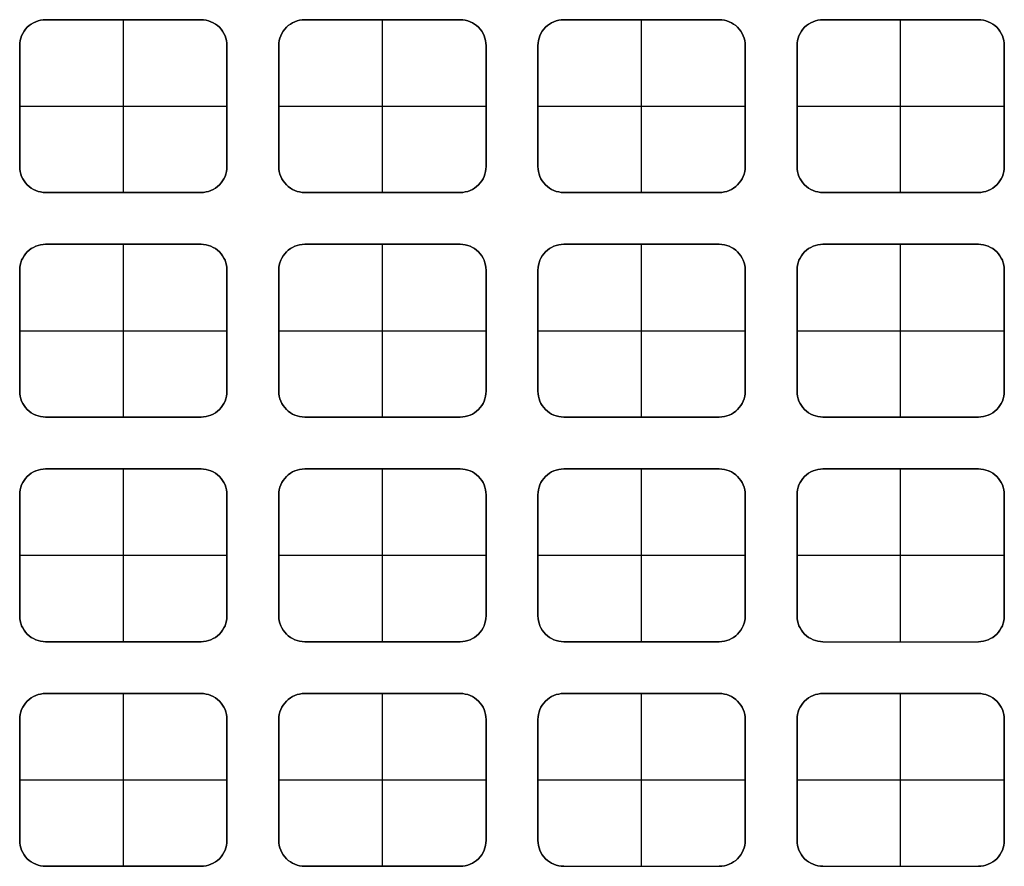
# Model space of a CAD drawing. Header units: millimetres. Extents: x -600 to 5100, y -500 to 4400.
import ezdxf

# ---------------------------------------------------------------- set-up
doc = ezdxf.new("R2010")
doc.units = ezdxf.units.MM
doc.layers.add('Default', color=7, linetype='Continuous', true_color=0x000000)

msp = doc.modelspace()

# ---------------------------------------------------------------- linework, layer by layer
at = {"layer": 'Default', "color": 254, "true_color": 0xe5e5e5}
for p, q in [((-450, 4400, 6), (450, 4400, 6)), ((0, 4400), (0, 4400, 12)), ((0, 3400), (0, 4400)), ((0, 3400, 12), (0, 4400, 12)), ((450, 4400), (450, 4400, 12)), ((1050, 4400, 6), (1950, 4400, 6)), ((1500, 4400), (1500, 4400, 12)), ((1500, 3400), (1500, 4400)), ((1500, 3400, 12), (1500, 4400, 12)), ((1950, 4400), (1950, 4400, 12)), ((2550, 4400, 6), (3450, 4400, 6)), ((3000, 4400), (3000, 4400, 12)), ((3000, 3400), (3000, 4400)), ((3000, 3400, 12), (3000, 4400, 12)), ((3450, 4400), (3450, 4400, 12)), ((4050, 4400, 6), (4950, 4400, 6)), ((4500, 4400), (4500, 4400, 12)), ((4500, 3400), (4500, 4400)), ((4500, 3400, 12), (4500, 4400, 12)), ((4950, 4400), (4950, 4400, 12)), ((-600, 4250), (-600, 4250, 12)), ((-600, 4250, 6), (-600, 3550, 6)), ((600, 3550, 6), (600, 4250, 6)), ((900, 4250), (900, 4250, 12)), ((900, 4250, 6), (900, 3550, 6)), ((2100, 3550, 6), (2100, 4250, 6)), ((2400, 4250), (2400, 4250, 12)), ((2400, 4250, 6), (2400, 3550, 6)), ((3600, 3550, 6), (3600, 4250, 6)), ((3900, 4250), (3900, 4250, 12)), ((3900, 4250, 6), (3900, 3550, 6)), ((5100, 3550, 6), (5100, 4250, 6)), ((-600, 3900), (-600, 3900, 12)), ((-600, 3900), (600, 3900)), ((-600, 3900, 12), (600, 3900, 12)), ((600, 3900), (600, 3900, 12)), ((900, 3900), (900, 3900, 12)), ((900, 3900), (2100, 3900)), ((900, 3900, 12), (2100, 3900, 12)), ((2100, 3900), (2100, 3900, 12)), ((2400, 3900), (2400, 3900, 12)), ((2400, 3900), (3600, 3900)), ((2400, 3900, 12), (3600, 3900, 12)), ((3600, 3900), (3600, 3900, 12)), ((3900, 3900), (3900, 3900, 12)), ((3900, 3900), (5100, 3900)), ((3900, 3900, 12), (5100, 3900, 12)), ((5100, 3900), (5100, 3900, 12)), ((600, 3550), (600, 3550, 12)), ((2100, 3550), (2100, 3550, 12)), ((3600, 3550), (3600, 3550, 12)), ((5100, 3550), (5100, 3550, 12)), ((-450, 3400), (-450, 3400, 12)), ((-450, 3400, 6), (450, 3400, 6)), ((0, 3400, 12), (0, 3400)), ((1050, 3400), (1050, 3400, 12)), ((1050, 3400, 6), (1950, 3400, 6)), ((1500, 3400, 12), (1500, 3400)), ((2550, 3400), (2550, 3400, 12)), ((2550, 3400, 6), (3450, 3400, 6)), ((3000, 3400, 12), (3000, 3400)), ((4050, 3400), (4050, 3400, 12)), ((4050, 3400, 6), (4950, 3400, 6)), ((4500, 3400, 12), (4500, 3400)), ((-450, 3100, 6), (450, 3100, 6)), ((0, 3100), (0, 3100, 12)), ((0, 2100), (0, 3100)), ((0, 2100, 12), (0, 3100, 12)), ((450, 3100), (450, 3100, 12)), ((1050, 3100, 6), (1950, 3100, 6)), ((1500, 3100), (1500, 3100, 12)), ((1500, 2100), (1500, 3100)), ((1500, 2100, 12), (1500, 3100, 12)), ((1950, 3100), (1950, 3100, 12)), ((2550, 3100, 6), (3450, 3100, 6)), ((3000, 3100), (3000, 3100, 12)), ((3000, 2100), (3000, 3100)), ((3000, 2100, 12), (3000, 3100, 12)), ((3450, 3100), (3450, 3100, 12)), ((4050, 3100, 6), (4950, 3100, 6)), ((4500, 3100), (4500, 3100, 12)), ((4500, 2100), (4500, 3100)), ((4500, 2100, 12), (4500, 3100, 12)), ((4950, 3100), (4950, 3100, 12)), ((-600, 2950), (-600, 2950, 12)), ((-600, 2950, 6), (-600, 2250, 6)), ((600, 2250, 6), (600, 2950, 6)), ((900, 2950), (900, 2950, 12)), ((900, 2950, 6), (900, 2250, 6)), ((2100, 2250, 6), (2100, 2950, 6)), ((2400, 2950), (2400, 2950, 12)), ((2400, 2950, 6), (2400, 2250, 6)), ((3600, 2250, 6), (3600, 2950, 6)), ((3900, 2950), (3900, 2950, 12)), ((3900, 2950, 6), (3900, 2250, 6)), ((5100, 2250, 6), (5100, 2950, 6)), ((-600, 2600), (-600, 2600, 12)), ((-600, 2600), (600, 2600)), ((-600, 2600, 12), (600, 2600, 12)), ((600, 2600), (600, 2600, 12)), ((900, 2600), (900, 2600, 12)), ((900, 2600), (2100, 2600)), ((900, 2600, 12), (2100, 2600, 12)), ((2100, 2600), (2100, 2600, 12)), ((2400, 2600), (2400, 2600, 12)), ((2400, 2600), (3600, 2600)), ((2400, 2600, 12), (3600, 2600, 12)), ((3600, 2600), (3600, 2600, 12)), ((3900, 2600), (3900, 2600, 12)), ((3900, 2600), (5100, 2600)), ((3900, 2600, 12), (5100, 2600, 12)), ((5100, 2600), (5100, 2600, 12)), ((600, 2250), (600, 2250, 12)), ((2100, 2250), (2100, 2250, 12)), ((3600, 2250), (3600, 2250, 12)), ((5100, 2250), (5100, 2250, 12)), ((-450, 2100), (-450, 2100, 12)), ((-450, 2100, 6), (450, 2100, 6)), ((0, 2100, 12), (0, 2100)), ((1050, 2100), (1050, 2100, 12)), ((1050, 2100, 6), (1950, 2100, 6)), ((1500, 2100, 12), (1500, 2100)), ((2550, 2100), (2550, 2100, 12)), ((2550, 2100, 6), (3450, 2100, 6)), ((3000, 2100, 12), (3000, 2100)), ((4050, 2100), (4050, 2100, 12)), ((4050, 2100, 6), (4950, 2100, 6)), ((4500, 2100, 12), (4500, 2100)), ((-450, 1800, 6), (450, 1800, 6)), ((0, 1800), (0, 1800, 12)), ((0, 800), (0, 1800)), ((0, 800, 12), (0, 1800, 12)), ((450, 1800), (450, 1800, 12)), ((1050, 1800, 6), (1950, 1800, 6)), ((1500, 1800), (1500, 1800, 12)), ((1500, 800), (1500, 1800)), ((1500, 800, 12), (1500, 1800, 12)), ((1950, 1800), (1950, 1800, 12)), ((2550, 1800, 6), (3450, 1800, 6)), ((3000, 1800), (3000, 1800, 12)), ((3000, 800), (3000, 1800)), ((3000, 800, 12), (3000, 1800, 12)), ((3450, 1800), (3450, 1800, 12)), ((4050, 1800, 6), (4950, 1800, 6)), ((4500, 1800), (4500, 1800, 12)), ((4500, 800), (4500, 1800)), ((4500, 800, 12), (4500, 1800, 12)), ((4950, 1800), (4950, 1800, 12)), ((-600, 1650), (-600, 1650, 12)), ((-600, 1650, 6), (-600, 950, 6)), ((600, 950, 6), (600, 1650, 6)), ((900, 1650), (900, 1650, 12)), ((900, 1650, 6), (900, 950, 6)), ((2100, 950, 6), (2100, 1650, 6)), ((2400, 1650), (2400, 1650, 12)), ((2400, 1650, 6), (2400, 950, 6)), ((3600, 950, 6), (3600, 1650, 6)), ((3900, 1650), (3900, 1650, 12)), ((3900, 1650, 6), (3900, 950, 6)), ((5100, 950, 6), (5100, 1650, 6)), ((-600, 1300), (-600, 1300, 12)), ((-600, 1300), (600, 1300)), ((-600, 1300, 12), (600, 1300, 12)), ((600, 1300), (600, 1300, 12)), ((900, 1300), (900, 1300, 12)), ((900, 1300), (2100, 1300)), ((900, 1300, 12), (2100, 1300, 12)), ((2100, 1300), (2100, 1300, 12)), ((2400, 1300), (2400, 1300, 12)), ((2400, 1300), (3600, 1300)), ((2400, 1300, 12), (3600, 1300, 12)), ((3600, 1300), (3600, 1300, 12)), ((3900, 1300), (3900, 1300, 12)), ((3900, 1300), (5100, 1300)), ((3900, 1300, 12), (5100, 1300, 12)), ((5100, 1300), (5100, 1300, 12)), ((600, 950), (600, 950, 12)), ((2100, 950), (2100, 950, 12)), ((3600, 950), (3600, 950, 12)), ((5100, 950), (5100, 950, 12)), ((-450, 800), (-450, 800, 12)), ((-450, 800, 6), (450, 800, 6)), ((0, 800, 12), (0, 800)), ((1050, 800), (1050, 800, 12)), ((1050, 800, 6), (1950, 800, 6)), ((1500, 800, 12), (1500, 800)), ((2550, 800), (2550, 800, 12)), ((2550, 800, 6), (3450, 800, 6)), ((3000, 800, 12), (3000, 800)), ((4050, 800), (4050, 800, 12)), ((4050, 800, 6), (4950, 800, 6)), ((4500, 800, 12), (4500, 800)), ((-450, 500, 6), (450, 500, 6)), ((0, 500), (0, 500, 12)), ((0, -500), (0, 500)), ((0, -500, 12), (0, 500, 12)), ((450, 500), (450, 500, 12)), ((1050, 500, 6), (1950, 500, 6)), ((1500, 500), (1500, 500, 12)), ((1500, -500), (1500, 500)), ((1500, -500, 12), (1500, 500, 12)), ((1950, 500), (1950, 500, 12)), ((2550, 500, 6), (3450, 500, 6)), ((3000, 500), (3000, 500, 12)), ((3000, -500), (3000, 500)), ((3000, -500, 12), (3000, 500, 12)), ((3450, 500), (3450, 500, 12)), ((4050, 500, 6), (4950, 500, 6)), ((4500, 500), (4500, 500, 12)), ((4500, -500), (4500, 500)), ((4500, -500, 12), (4500, 500, 12)), ((4950, 500), (4950, 500, 12)), ((-600, 350), (-600, 350, 12)), ((-600, 350, 6), (-600, -350, 6)), ((600, -350, 6), (600, 350, 6)), ((900, 350), (900, 350, 12)), ((900, 350, 6), (900, -350, 6)), ((2100, -350, 6), (2100, 350, 6)), ((2400, 350), (2400, 350, 12)), ((2400, 350, 6), (2400, -350, 6)), ((3600, -350, 6), (3600, 350, 6)), ((3900, 350), (3900, 350, 12)), ((3900, 350, 6), (3900, -350, 6)), ((5100, -350, 6), (5100, 350, 6)), ((-600, 0), (600, 0)), ((-600, 0, 12), (600, 0, 12)), ((900, 0), (2100, 0)), ((900, 0, 12), (2100, 0, 12)), ((2400, 0), (3600, 0)), ((2400, 0, 12), (3600, 0, 12)), ((3900, 0), (5100, 0)), ((3900, 0, 12), (5100, 0, 12)), ((-600, 0), (-600, 0, 12)), ((600, 0), (600, 0, 12)), ((900, 0), (900, 0, 12)), ((2100, 0), (2100, 0, 12)), ((2400, 0), (2400, 0, 12)), ((3600, 0), (3600, 0, 12)), ((3900, 0), (3900, 0, 12)), ((5100, 0), (5100, 0, 12)), ((600, -350), (600, -350, 12)), ((2100, -350), (2100, -350, 12)), ((3600, -350), (3600, -350, 12)), ((5100, -350), (5100, -350, 12)), ((-450, -500), (-450, -500, 12)), ((-450, -500, 6), (450, -500, 6)), ((0, -500, 12), (0, -500)), ((1050, -500), (1050, -500, 12)), ((1050, -500, 6), (1950, -500, 6)), ((1500, -500, 12), (1500, -500)), ((2550, -500), (2550, -500, 12)), ((2550, -500, 6), (3450, -500, 6)), ((3000, -500, 12), (3000, -500)), ((4050, -500), (4050, -500, 12)), ((4050, -500, 6), (4950, -500, 6)), ((4500, -500, 12), (4500, -500))]:
    msp.add_line(p, q, dxfattribs=at)
for centre, start, end in [((-450, 4250), 89.9994, 180), ((-450, 4250, 6), 89.9994, 180), ((450, 4250), 360, 90.0006), ((450, 4250, 6), 360, 90.0006), ((1050, 4250), 89.9994, 180), ((1050, 4250, 6), 89.9994, 180), ((1950, 4250), 360, 90.0006), ((1950, 4250, 6), 360, 90.0006), ((2550, 4250), 89.9994, 180), ((2550, 4250, 6), 89.9994, 180), ((3450, 4250), 360, 90.0006), ((3450, 4250, 6), 360, 90.0006), ((4050, 4250), 89.9994, 180), ((4050, 4250, 6), 89.9994, 180), ((4950, 4250), 360, 90.0006), ((4950, 4250, 6), 360, 90.0006), ((-450, 3550), 180, 270.0005), ((-450, 3550, 6), 180, 270.0005), ((450, 3550), 269.9995, 360), ((450, 3550, 6), 269.9995, 360), ((1050, 3550), 180, 270.0005), ((1050, 3550, 6), 180, 270.0005), ((1950, 3550), 269.9995, 360), ((1950, 3550, 6), 269.9995, 360), ((2550, 3550), 180, 270.0005), ((2550, 3550, 6), 180, 270.0005), ((3450, 3550), 269.9995, 360), ((3450, 3550, 6), 269.9995, 360), ((4050, 3550), 180, 270.0005), ((4050, 3550, 6), 180, 270.0005), ((4950, 3550), 269.9995, 360), ((4950, 3550, 6), 269.9995, 360), ((-450, 2950), 89.9994, 180), ((-450, 2950, 6), 89.9994, 180), ((450, 2950), 360, 90.0006), ((450, 2950, 6), 360, 90.0006), ((1050, 2950), 89.9994, 180), ((1050, 2950, 6), 89.9994, 180), ((1950, 2950), 360, 90.0006), ((1950, 2950, 6), 360, 90.0006), ((2550, 2950), 89.9994, 180), ((2550, 2950, 6), 89.9994, 180), ((3450, 2950), 360, 90.0006), ((3450, 2950, 6), 360, 90.0006), ((4050, 2950), 89.9994, 180), ((4050, 2950, 6), 89.9994, 180), ((4950, 2950), 360, 90.0006), ((4950, 2950, 6), 360, 90.0006), ((-450, 2250), 180, 270.0005), ((-450, 2250, 6), 180, 270.0005), ((450, 2250), 269.9995, 360), ((450, 2250, 6), 269.9995, 360), ((1050, 2250), 180, 270.0005), ((1050, 2250, 6), 180, 270.0005), ((1950, 2250), 269.9995, 360), ((1950, 2250, 6), 269.9995, 360), ((2550, 2250), 180, 270.0005), ((2550, 2250, 6), 180, 270.0005), ((3450, 2250), 269.9995, 360), ((3450, 2250, 6), 269.9995, 360), ((4050, 2250), 180, 270.0005), ((4050, 2250, 6), 180, 270.0005), ((4950, 2250), 269.9995, 360), ((4950, 2250, 6), 269.9995, 360), ((-450, 1650), 89.9994, 180), ((-450, 1650, 6), 89.9994, 180), ((450, 1650), 360, 90.0006), ((450, 1650, 6), 360, 90.0006), ((1050, 1650), 89.9994, 180), ((1050, 1650, 6), 89.9994, 180), ((1950, 1650), 360, 90.0006), ((1950, 1650, 6), 360, 90.0006), ((2550, 1650), 89.9994, 180), ((2550, 1650, 6), 89.9994, 180), ((3450, 1650), 360, 90.0006), ((3450, 1650, 6), 360, 90.0006), ((4050, 1650), 89.9994, 180), ((4050, 1650, 6), 89.9994, 180), ((4950, 1650), 360, 90.0006), ((4950, 1650, 6), 360, 90.0006), ((-450, 950), 180, 270.0005), ((-450, 950, 6), 180, 270.0005), ((450, 950), 269.9995, 360), ((450, 950, 6), 269.9995, 360), ((1050, 950), 180, 270.0005), ((1050, 950, 6), 180, 270.0005), ((1950, 950), 269.9995, 360), ((1950, 950, 6), 269.9995, 360), ((2550, 950), 180, 270.0005), ((2550, 950, 6), 180, 270.0005), ((3450, 950), 269.9995, 360), ((3450, 950, 6), 269.9995, 360), ((4050, 950), 180, 270.0005), ((4050, 950, 6), 180, 270.0005), ((4950, 950), 269.9995, 360), ((4950, 950, 6), 269.9995, 360), ((-450, 350), 89.9994, 180), ((-450, 350, 6), 89.9994, 180), ((450, 350), 360, 90.0006), ((450, 350, 6), 360, 90.0006), ((1050, 350), 89.9994, 180), ((1050, 350, 6), 89.9994, 180), ((1950, 350), 360, 90.0006), ((1950, 350, 6), 360, 90.0006), ((2550, 350), 89.9994, 180), ((2550, 350, 6), 89.9994, 180), ((3450, 350), 360, 90.0006), ((3450, 350, 6), 360, 90.0006), ((4050, 350), 89.9994, 180), ((4050, 350, 6), 89.9994, 180), ((4950, 350), 360, 90.0006), ((4950, 350, 6), 360, 90.0006), ((-450, -350), 180, 270.0005), ((-450, -350, 6), 180, 270.0005), ((450, -350), 269.9995, 360), ((450, -350, 6), 269.9995, 360), ((1050, -350), 180, 270.0005), ((1050, -350, 6), 180, 270.0005), ((1950, -350), 269.9995, 360), ((1950, -350, 6), 269.9995, 360), ((2550, -350), 180, 270.0005), ((2550, -350, 6), 180, 270.0005), ((3450, -350), 269.9995, 360), ((3450, -350, 6), 269.9995, 360), ((4050, -350), 180, 270.0005), ((4050, -350, 6), 180, 270.0005), ((4950, -350), 269.9995, 360), ((4950, -350, 6), 269.9995, 360)]:
    msp.add_arc(centre, 150, start, end, dxfattribs=at)
at = {"layer": 'Default', "color": 254, "true_color": 0xe5e5e5, "extrusion": (0, 0, -1)}
for centre, start, end in [((450, 4250, -12), 360, 90.0006), ((-450, 4250, -12), 89.9994, 180), ((-1050, 4250, -12), 360, 90.0006), ((-1950, 4250, -12), 89.9994, 180), ((-2550, 4250, -12), 360, 90.0006), ((-3450, 4250, -12), 89.9994, 180), ((-4050, 4250, -12), 360, 90.0006), ((-4950, 4250, -12), 89.9994, 180), ((450, 3550, -12), 269.9995, 360), ((-450, 3550, -12), 180, 270.0005), ((-1050, 3550, -12), 269.9995, 360), ((-1950, 3550, -12), 180, 270.0005), ((-2550, 3550, -12), 269.9995, 360), ((-3450, 3550, -12), 180, 270.0005), ((-4050, 3550, -12), 269.9995, 360), ((-4950, 3550, -12), 180, 270.0005), ((450, 2950, -12), 360, 90.0006), ((-450, 2950, -12), 89.9994, 180), ((-1050, 2950, -12), 360, 90.0006), ((-1950, 2950, -12), 89.9994, 180), ((-2550, 2950, -12), 360, 90.0006), ((-3450, 2950, -12), 89.9994, 180), ((-4050, 2950, -12), 360, 90.0006), ((-4950, 2950, -12), 89.9994, 180), ((450, 2250, -12), 269.9995, 360), ((-450, 2250, -12), 180, 270.0005), ((-1050, 2250, -12), 269.9995, 360), ((-1950, 2250, -12), 180, 270.0005), ((-2550, 2250, -12), 269.9995, 360), ((-3450, 2250, -12), 180, 270.0005), ((-4050, 2250, -12), 269.9995, 360), ((-4950, 2250, -12), 180, 270.0005), ((450, 1650, -12), 360, 90.0006), ((-450, 1650, -12), 89.9994, 180), ((-1050, 1650, -12), 360, 90.0006), ((-1950, 1650, -12), 89.9994, 180), ((-2550, 1650, -12), 360, 90.0006), ((-3450, 1650, -12), 89.9994, 180), ((-4050, 1650, -12), 360, 90.0006), ((-4950, 1650, -12), 89.9994, 180), ((450, 950, -12), 269.9995, 360), ((-450, 950, -12), 180, 270.0005), ((-1050, 950, -12), 269.9995, 360), ((-1950, 950, -12), 180, 270.0005), ((-2550, 950, -12), 269.9995, 360), ((-3450, 950, -12), 180, 270.0005), ((-4050, 950, -12), 269.9995, 360), ((-4950, 950, -12), 180, 270.0005), ((450, 350, -12), 360, 90.0006), ((-450, 350, -12), 89.9994, 180), ((-1050, 350, -12), 360, 90.0006), ((-1950, 350, -12), 89.9994, 180), ((-2550, 350, -12), 360, 90.0006), ((-3450, 350, -12), 89.9994, 180), ((-4050, 350, -12), 360, 90.0006), ((-4950, 350, -12), 89.9994, 180), ((450, -350, -12), 269.9995, 360), ((-450, -350, -12), 180, 270.0005), ((-1050, -350, -12), 269.9995, 360), ((-1950, -350, -12), 180, 270.0005), ((-2550, -350, -12), 269.9995, 360), ((-3450, -350, -12), 180, 270.0005), ((-4050, -350, -12), 269.9995, 360), ((-4950, -350, -12), 180, 270.0005)]:
    msp.add_arc(centre, 150, start, end, dxfattribs=at)
at = {"layer": 'Default', "color": 254, "true_color": 0xe5e5e5}
for points in [[(-450, 4400), (-450, 4400, 6), (-450, 4400, 12)], [(450, 4400), (0, 4400), (-450, 4400)], [(-450, 4400, 12), (0, 4400, 12), (450, 4400, 12)], [(450, 4400), (450, 4400, 6), (450, 4400, 12)], [(1050, 4400), (1050, 4400, 6), (1050, 4400, 12)], [(1950, 4400), (1500, 4400), (1050, 4400)], [(1050, 4400, 12), (1500, 4400, 12), (1950, 4400, 12)], [(1950, 4400), (1950, 4400, 6), (1950, 4400, 12)], [(2550, 4400), (2550, 4400, 6), (2550, 4400, 12)], [(3450, 4400), (3000, 4400), (2550, 4400)], [(2550, 4400, 12), (3000, 4400, 12), (3450, 4400, 12)], [(3450, 4400), (3450, 4400, 6), (3450, 4400, 12)], [(4050, 4400), (4050, 4400, 6), (4050, 4400, 12)], [(4950, 4400), (4500, 4400), (4050, 4400)], [(4050, 4400, 12), (4500, 4400, 12), (4950, 4400, 12)], [(4950, 4400), (4950, 4400, 6), (4950, 4400, 12)], [(-600, 4250), (-600, 4250, 6), (-600, 4250, 12)], [(-600, 4250), (-600, 3900), (-600, 3550)], [(-600, 3550, 12), (-600, 3900, 12), (-600, 4250, 12)], [(600, 4250), (600, 4250, 6), (600, 4250, 12)], [(600, 3550), (600, 3900), (600, 4250)], [(600, 4250, 12), (600, 3900, 12), (600, 3550, 12)], [(900, 4250), (900, 4250, 6), (900, 4250, 12)], [(900, 4250), (900, 3900), (900, 3550)], [(900, 3550, 12), (900, 3900, 12), (900, 4250, 12)], [(2100, 4250), (2100, 4250, 6), (2100, 4250, 12)], [(2100, 3550), (2100, 3900), (2100, 4250)], [(2100, 4250, 12), (2100, 3900, 12), (2100, 3550, 12)], [(2400, 4250), (2400, 4250, 6), (2400, 4250, 12)], [(2400, 4250), (2400, 3900), (2400, 3550)], [(2400, 3550, 12), (2400, 3900, 12), (2400, 4250, 12)], [(3600, 4250), (3600, 4250, 6), (3600, 4250, 12)], [(3600, 3550), (3600, 3900), (3600, 4250)], [(3600, 4250, 12), (3600, 3900, 12), (3600, 3550, 12)], [(3900, 4250), (3900, 4250, 6), (3900, 4250, 12)], [(3900, 4250), (3900, 3900), (3900, 3550)], [(3900, 3550, 12), (3900, 3900, 12), (3900, 4250, 12)], [(5100, 4250), (5100, 4250, 6), (5100, 4250, 12)], [(5100, 3550), (5100, 3900), (5100, 4250)], [(5100, 4250, 12), (5100, 3900, 12), (5100, 3550, 12)], [(-600, 3550), (-600, 3550, 6), (-600, 3550, 12)], [(600, 3550), (600, 3550, 6), (600, 3550, 12)], [(900, 3550), (900, 3550, 6), (900, 3550, 12)], [(2100, 3550), (2100, 3550, 6), (2100, 3550, 12)], [(2400, 3550), (2400, 3550, 6), (2400, 3550, 12)], [(3600, 3550), (3600, 3550, 6), (3600, 3550, 12)], [(3900, 3550), (3900, 3550, 6), (3900, 3550, 12)], [(5100, 3550), (5100, 3550, 6), (5100, 3550, 12)], [(-450, 3400), (0, 3400), (450, 3400)], [(450, 3400, 12), (0, 3400, 12), (-450, 3400, 12)], [(-450, 3400), (-450, 3400, 6), (-450, 3400, 12)], [(450, 3400, 12), (450, 3400, 6), (450, 3400)], [(1050, 3400), (1500, 3400), (1950, 3400)], [(1950, 3400, 12), (1500, 3400, 12), (1050, 3400, 12)], [(1050, 3400), (1050, 3400, 6), (1050, 3400, 12)], [(1950, 3400, 12), (1950, 3400, 6), (1950, 3400)], [(2550, 3400), (3000, 3400), (3450, 3400)], [(3450, 3400, 12), (3000, 3400, 12), (2550, 3400, 12)], [(2550, 3400), (2550, 3400, 6), (2550, 3400, 12)], [(3450, 3400, 12), (3450, 3400, 6), (3450, 3400)], [(4050, 3400), (4500, 3400), (4950, 3400)], [(4950, 3400, 12), (4500, 3400, 12), (4050, 3400, 12)], [(4050, 3400), (4050, 3400, 6), (4050, 3400, 12)], [(4950, 3400, 12), (4950, 3400, 6), (4950, 3400)], [(-450, 3100), (-450, 3100, 6), (-450, 3100, 12)], [(450, 3100), (0, 3100), (-450, 3100)], [(-450, 3100, 12), (0, 3100, 12), (450, 3100, 12)], [(450, 3100), (450, 3100, 6), (450, 3100, 12)], [(1050, 3100), (1050, 3100, 6), (1050, 3100, 12)], [(1950, 3100), (1500, 3100), (1050, 3100)], [(1050, 3100, 12), (1500, 3100, 12), (1950, 3100, 12)], [(1950, 3100), (1950, 3100, 6), (1950, 3100, 12)], [(2550, 3100), (2550, 3100, 6), (2550, 3100, 12)], [(3450, 3100), (3000, 3100), (2550, 3100)], [(2550, 3100, 12), (3000, 3100, 12), (3450, 3100, 12)], [(3450, 3100), (3450, 3100, 6), (3450, 3100, 12)], [(4050, 3100), (4050, 3100, 6), (4050, 3100, 12)], [(4950, 3100), (4500, 3100), (4050, 3100)], [(4050, 3100, 12), (4500, 3100, 12), (4950, 3100, 12)], [(4950, 3100), (4950, 3100, 6), (4950, 3100, 12)], [(-600, 2950), (-600, 2950, 6), (-600, 2950, 12)], [(-600, 2950), (-600, 2600), (-600, 2250)], [(-600, 2250, 12), (-600, 2600, 12), (-600, 2950, 12)], [(600, 2950), (600, 2950, 6), (600, 2950, 12)], [(600, 2250), (600, 2600), (600, 2950)], [(600, 2950, 12), (600, 2600, 12), (600, 2250, 12)], [(900, 2950), (900, 2950, 6), (900, 2950, 12)], [(900, 2950), (900, 2600), (900, 2250)], [(900, 2250, 12), (900, 2600, 12), (900, 2950, 12)], [(2100, 2950), (2100, 2950, 6), (2100, 2950, 12)], [(2100, 2250), (2100, 2600), (2100, 2950)], [(2100, 2950, 12), (2100, 2600, 12), (2100, 2250, 12)], [(2400, 2950), (2400, 2950, 6), (2400, 2950, 12)], [(2400, 2950), (2400, 2600), (2400, 2250)], [(2400, 2250, 12), (2400, 2600, 12), (2400, 2950, 12)], [(3600, 2950), (3600, 2950, 6), (3600, 2950, 12)], [(3600, 2250), (3600, 2600), (3600, 2950)], [(3600, 2950, 12), (3600, 2600, 12), (3600, 2250, 12)], [(3900, 2950), (3900, 2950, 6), (3900, 2950, 12)], [(3900, 2950), (3900, 2600), (3900, 2250)], [(3900, 2250, 12), (3900, 2600, 12), (3900, 2950, 12)], [(5100, 2950), (5100, 2950, 6), (5100, 2950, 12)], [(5100, 2250), (5100, 2600), (5100, 2950)], [(5100, 2950, 12), (5100, 2600, 12), (5100, 2250, 12)], [(-600, 2250), (-600, 2250, 6), (-600, 2250, 12)], [(600, 2250), (600, 2250, 6), (600, 2250, 12)], [(900, 2250), (900, 2250, 6), (900, 2250, 12)], [(2100, 2250), (2100, 2250, 6), (2100, 2250, 12)], [(2400, 2250), (2400, 2250, 6), (2400, 2250, 12)], [(3600, 2250), (3600, 2250, 6), (3600, 2250, 12)], [(3900, 2250), (3900, 2250, 6), (3900, 2250, 12)], [(5100, 2250), (5100, 2250, 6), (5100, 2250, 12)], [(-450, 2100), (0, 2100), (450, 2100)], [(450, 2100, 12), (0, 2100, 12), (-450, 2100, 12)], [(-450, 2100), (-450, 2100, 6), (-450, 2100, 12)], [(450, 2100, 12), (450, 2100, 6), (450, 2100)], [(1050, 2100), (1500, 2100), (1950, 2100)], [(1950, 2100, 12), (1500, 2100, 12), (1050, 2100, 12)], [(1050, 2100), (1050, 2100, 6), (1050, 2100, 12)], [(1950, 2100, 12), (1950, 2100, 6), (1950, 2100)], [(2550, 2100), (3000, 2100), (3450, 2100)], [(3450, 2100, 12), (3000, 2100, 12), (2550, 2100, 12)], [(2550, 2100), (2550, 2100, 6), (2550, 2100, 12)], [(3450, 2100, 12), (3450, 2100, 6), (3450, 2100)], [(4050, 2100), (4500, 2100), (4950, 2100)], [(4950, 2100, 12), (4500, 2100, 12), (4050, 2100, 12)], [(4050, 2100), (4050, 2100, 6), (4050, 2100, 12)], [(4950, 2100, 12), (4950, 2100, 6), (4950, 2100)], [(-450, 1800), (-450, 1800, 6), (-450, 1800, 12)], [(450, 1800), (0, 1800), (-450, 1800)], [(-450, 1800, 12), (0, 1800, 12), (450, 1800, 12)], [(450, 1800), (450, 1800, 6), (450, 1800, 12)], [(1050, 1800), (1050, 1800, 6), (1050, 1800, 12)], [(1950, 1800), (1500, 1800), (1050, 1800)], [(1050, 1800, 12), (1500, 1800, 12), (1950, 1800, 12)], [(1950, 1800), (1950, 1800, 6), (1950, 1800, 12)], [(2550, 1800), (2550, 1800, 6), (2550, 1800, 12)], [(3450, 1800), (3000, 1800), (2550, 1800)], [(2550, 1800, 12), (3000, 1800, 12), (3450, 1800, 12)], [(3450, 1800), (3450, 1800, 6), (3450, 1800, 12)], [(4050, 1800), (4050, 1800, 6), (4050, 1800, 12)], [(4950, 1800), (4500, 1800), (4050, 1800)], [(4050, 1800, 12), (4500, 1800, 12), (4950, 1800, 12)], [(4950, 1800), (4950, 1800, 6), (4950, 1800, 12)], [(-600, 1650), (-600, 1650, 6), (-600, 1650, 12)], [(-600, 1650), (-600, 1300), (-600, 950)], [(-600, 950, 12), (-600, 1300, 12), (-600, 1650, 12)], [(600, 1650), (600, 1650, 6), (600, 1650, 12)], [(600, 950), (600, 1300), (600, 1650)], [(600, 1650, 12), (600, 1300, 12), (600, 950, 12)], [(900, 1650), (900, 1650, 6), (900, 1650, 12)], [(900, 1650), (900, 1300), (900, 950)], [(900, 950, 12), (900, 1300, 12), (900, 1650, 12)], [(2100, 1650), (2100, 1650, 6), (2100, 1650, 12)], [(2100, 950), (2100, 1300), (2100, 1650)], [(2100, 1650, 12), (2100, 1300, 12), (2100, 950, 12)], [(2400, 1650), (2400, 1650, 6), (2400, 1650, 12)], [(2400, 1650), (2400, 1300), (2400, 950)], [(2400, 950, 12), (2400, 1300, 12), (2400, 1650, 12)], [(3600, 1650), (3600, 1650, 6), (3600, 1650, 12)], [(3600, 950), (3600, 1300), (3600, 1650)], [(3600, 1650, 12), (3600, 1300, 12), (3600, 950, 12)], [(3900, 1650), (3900, 1650, 6), (3900, 1650, 12)], [(3900, 1650), (3900, 1300), (3900, 950)], [(3900, 950, 12), (3900, 1300, 12), (3900, 1650, 12)], [(5100, 1650), (5100, 1650, 6), (5100, 1650, 12)], [(5100, 950), (5100, 1300), (5100, 1650)], [(5100, 1650, 12), (5100, 1300, 12), (5100, 950, 12)], [(-600, 950), (-600, 950, 6), (-600, 950, 12)], [(600, 950), (600, 950, 6), (600, 950, 12)], [(900, 950), (900, 950, 6), (900, 950, 12)], [(2100, 950), (2100, 950, 6), (2100, 950, 12)], [(2400, 950), (2400, 950, 6), (2400, 950, 12)], [(3600, 950), (3600, 950, 6), (3600, 950, 12)], [(3900, 950), (3900, 950, 6), (3900, 950, 12)], [(5100, 950), (5100, 950, 6), (5100, 950, 12)], [(-450, 800), (0, 800), (450, 800)], [(450, 800, 12), (0, 800, 12), (-450, 800, 12)], [(-450, 800), (-450, 800, 6), (-450, 800, 12)], [(450, 800, 12), (450, 800, 6), (450, 800)], [(1050, 800), (1500, 800), (1950, 800)], [(1950, 800, 12), (1500, 800, 12), (1050, 800, 12)], [(1050, 800), (1050, 800, 6), (1050, 800, 12)], [(1950, 800, 12), (1950, 800, 6), (1950, 800)], [(2550, 800), (3000, 800), (3450, 800)], [(3450, 800, 12), (3000, 800, 12), (2550, 800, 12)], [(2550, 800), (2550, 800, 6), (2550, 800, 12)], [(3450, 800, 12), (3450, 800, 6), (3450, 800)], [(4050, 800), (4050, 800, 6), (4050, 800, 12)], [(4050, 800), (4500, 800), (4950, 800)], [(4050, 800, 12), (4500, 800, 12), (4950, 800, 12)], [(4950, 800, 12), (4950, 800, 6), (4950, 800)], [(-450, 500), (-450, 500, 6), (-450, 500, 12)], [(450, 500), (0, 500), (-450, 500)], [(-450, 500, 12), (0, 500, 12), (450, 500, 12)], [(450, 500), (450, 500, 6), (450, 500, 12)], [(1050, 500), (1050, 500, 6), (1050, 500, 12)], [(1950, 500), (1500, 500), (1050, 500)], [(1050, 500, 12), (1500, 500, 12), (1950, 500, 12)], [(1950, 500), (1950, 500, 6), (1950, 500, 12)], [(2550, 500), (2550, 500, 6), (2550, 500, 12)], [(3450, 500), (3000, 500), (2550, 500)], [(2550, 500, 12), (3000, 500, 12), (3450, 500, 12)], [(3450, 500), (3450, 500, 6), (3450, 500, 12)], [(4050, 500), (4050, 500, 6), (4050, 500, 12)], [(4950, 500), (4500, 500), (4050, 500)], [(4050, 500, 12), (4500, 500, 12), (4950, 500, 12)], [(4950, 500), (4950, 500, 6), (4950, 500, 12)], [(-600, 350), (-600, 350, 6), (-600, 350, 12)], [(-600, 350), (-600, 0), (-600, -350)], [(-600, -350, 12), (-600, 0, 12), (-600, 350, 12)], [(600, 350), (600, 350, 6), (600, 350, 12)], [(600, -350), (600, 0), (600, 350)], [(600, 350, 12), (600, 0, 12), (600, -350, 12)], [(900, 350), (900, 350, 6), (900, 350, 12)], [(900, 350), (900, 0), (900, -350)], [(900, -350, 12), (900, 0, 12), (900, 350, 12)], [(2100, 350), (2100, 350, 6), (2100, 350, 12)], [(2100, -350), (2100, 0), (2100, 350)], [(2100, 350, 12), (2100, 0, 12), (2100, -350, 12)], [(2400, 350), (2400, 350, 6), (2400, 350, 12)], [(2400, 350), (2400, 0), (2400, -350)], [(2400, -350, 12), (2400, 0, 12), (2400, 350, 12)], [(3600, 350), (3600, 350, 6), (3600, 350, 12)], [(3600, -350), (3600, 0), (3600, 350)], [(3600, 350, 12), (3600, 0, 12), (3600, -350, 12)], [(3900, 350), (3900, 350, 6), (3900, 350, 12)], [(3900, 350), (3900, 0), (3900, -350)], [(3900, -350, 12), (3900, 0, 12), (3900, 350, 12)], [(5100, 350), (5100, 350, 6), (5100, 350, 12)], [(5100, -350), (5100, 0), (5100, 350)], [(5100, 350, 12), (5100, 0, 12), (5100, -350, 12)], [(-600, -350), (-600, -350, 6), (-600, -350, 12)], [(600, -350), (600, -350, 6), (600, -350, 12)], [(900, -350), (900, -350, 6), (900, -350, 12)], [(2100, -350), (2100, -350, 6), (2100, -350, 12)], [(2400, -350), (2400, -350, 6), (2400, -350, 12)], [(3600, -350), (3600, -350, 6), (3600, -350, 12)], [(3900, -350), (3900, -350, 6), (3900, -350, 12)], [(5100, -350), (5100, -350, 6), (5100, -350, 12)], [(-450, -500), (0, -500), (450, -500)], [(450, -500, 12), (0, -500, 12), (-450, -500, 12)], [(-450, -500), (-450, -500, 6), (-450, -500, 12)], [(450, -500, 12), (450, -500, 6), (450, -500)], [(1050, -500), (1500, -500), (1950, -500)], [(1950, -500, 12), (1500, -500, 12), (1050, -500, 12)], [(1050, -500), (1050, -500, 6), (1050, -500, 12)], [(1950, -500, 12), (1950, -500, 6), (1950, -500)], [(2550, -500), (2550, -500, 6), (2550, -500, 12)], [(2550, -500), (3000, -500), (3450, -500)], [(2550, -500, 12), (3000, -500, 12), (3450, -500, 12)], [(3450, -500, 12), (3450, -500, 6), (3450, -500)], [(4050, -500), (4050, -500, 6), (4050, -500, 12)], [(4050, -500), (4500, -500), (4950, -500)], [(4050, -500, 12), (4500, -500, 12), (4950, -500, 12)], [(4950, -500, 12), (4950, -500, 6), (4950, -500)]]:
    msp.add_open_spline(points, degree=2, dxfattribs=at)

doc.saveas('drawing.dxf')
